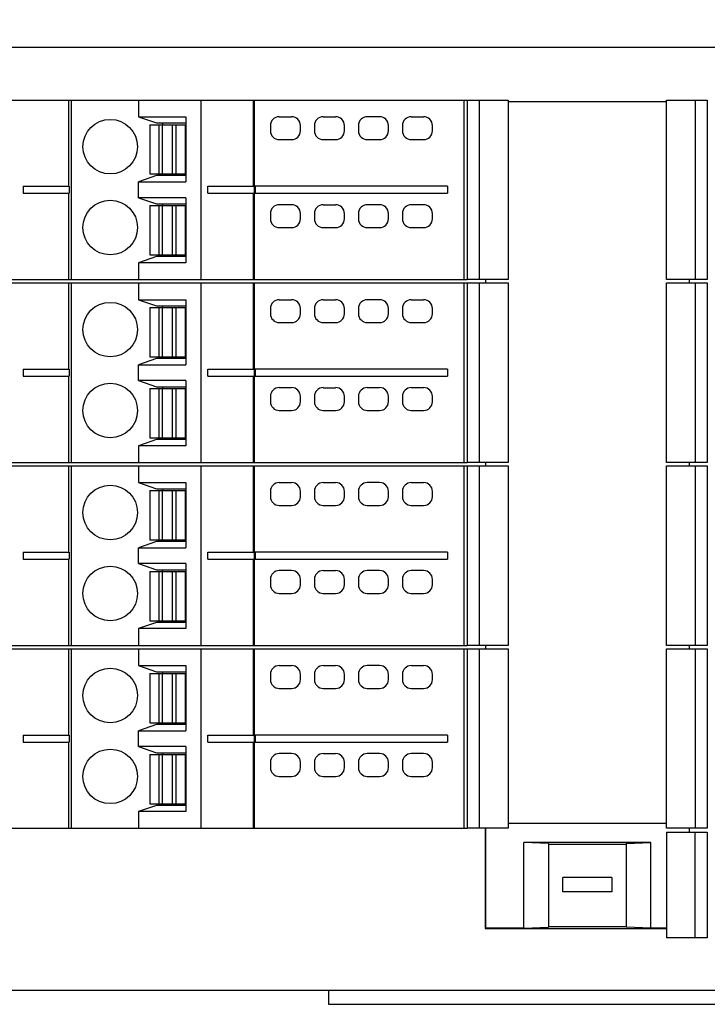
# Model space of a CAD drawing. Header units: inches. Extents: x 0 to 22, y 0 to 17.
# Tile 39 of 46: x 9.9 to 11.4, y 11.9 to 14.1. Entities that reach past the tile are written whole.
import ezdxf

# ---------------------------------------------------------------- set-up
doc = ezdxf.new("R2010")
doc.units = ezdxf.units.IN
doc.header["$LTSCALE"] = 1.21
doc.header["$MEASUREMENT"] = 0
doc.layers.get('0').update_dxf_attribs({"linetype": 'CONTINUOUS'})
doc.layers.add('DIMENSIONS', color=7, linetype='CONTINUOUS')
doc.styles.get("Standard").update_dxf_attribs({"font": 'txt', "width": 0.8})
doc.dimstyles.new('DIMSTYLE_1', dxfattribs={"dimtxt": 0.125, "dimasz": 0.18, "dimexe": 0.125, "dimexo": 0.0625, "dimgap": 0.0625, "dimtad": 0, "dimtih": 1, "dimtoh": 1, "dimdsep": 46, "dimtxsty": 'STANDARD', "dimblk": '_FILLED', "dimblk1": '_FILLED', "dimblk2": '_FILLED', "dimcen": 0.09, "dimadec": 0, "dimazin": 0, "dimtp": 0.02, "dimtm": 0.02, "dimtfac": 1, "dimtofl": 0, "dimtmove": 0, "dimatfit": 3, "dimldrblk": '_FILLED', "dimfxl": 1, "dimtolj": 1, "dimarcsym": 0})

# ---------------------------------------------------------------- blocks, each defined once
blk = doc.blocks.new('_FILLED')
at = {"color": 0, "linetype": 'BYBLOCK'}
blk.add_solid([(0, 0), (-1, 0.174), (-1, -0.174)], dxfattribs=at)
blk = doc.blocks.new('*D0')
at = {"layer": 'DIMENSIONS', "color": 2, "linetype": 'CONTINUOUS'}
for p, q in [((8.5739, 13.9325), (8.5739, 14.9557)), ((13.6862, 13.9325), (13.6862, 14.9557)), ((8.5739, 14.8307), (10.3551, 14.8307)), ((13.6862, 14.8307), (11.9051, 14.8307))]:
    blk.add_line(p, q, dxfattribs=at)
at = {"layer": 'DIMENSIONS', "color": 2, "linetype": 'CONTINUOUS', "xscale": 0.18, "yscale": 0.18, "zscale": 0.18, "rotation": 180}
blk.add_blockref('_FILLED', (8.5739, 14.8307), dxfattribs=at)
at = {"layer": 'DIMENSIONS', "color": 2, "linetype": 'CONTINUOUS', "xscale": 0.18, "yscale": 0.18, "zscale": 0.18}
blk.add_blockref('_FILLED', (13.6862, 14.8307), dxfattribs=at)
at = {"layer": 'DIMENSIONS', "color": 2, "linetype": 'CONTINUOUS', "insert": (11.1301, 14.8932), "char_height": 0.125, "width": 1.425, "attachment_point": 2, "line_spacing_factor": 0.9}
blk.add_mtext('129.85{\\Ftxt.shx;\\W1.000000;\\H0.125000; }[5.112]', dxfattribs=at)
blk = doc.blocks.new('*D1')
at = {"layer": 'DIMENSIONS', "color": 2, "linetype": 'CONTINUOUS'}
for p, q in [((8.6802, 14.0807), (7.6989, 14.0807)), ((7.8239, 14.0807), (7.8239, 13.0167)), ((7.8239, 11.7027), (7.8239, 12.7667)), ((10.5959, 11.7027), (7.6989, 11.7027))]:
    blk.add_line(p, q, dxfattribs=at)
at = {"layer": 'DIMENSIONS', "color": 2, "linetype": 'CONTINUOUS', "xscale": 0.18, "yscale": 0.18, "zscale": 0.18}
for p, rotation in [((7.8239, 14.0807), 90), ((7.8239, 11.7027), 270)]:
    blk.add_blockref('_FILLED', p, dxfattribs=dict(at, rotation=rotation))
at = {"layer": 'DIMENSIONS', "color": 2, "linetype": 'CONTINUOUS', "insert": (7.8239, 12.9542), "char_height": 0.125, "width": 1.225, "attachment_point": 2, "line_spacing_factor": 0.9}
blk.add_mtext('60.4{\\Ftxt.shx;\\W1.000000;\\H0.125000; }[2.378]', dxfattribs=at)
blk = doc.blocks.new('*D2')
at = {"layer": 'DIMENSIONS', "color": 2, "linetype": 'CONTINUOUS'}
for p, q in [((13.542, 12.6796), (13.542, 10.8277)), ((11.1301, 11.6875), (11.1301, 10.8277)), ((11.1301, 10.9527), (11.6111, 10.9527)), ((13.542, 10.9527), (13.0611, 10.9527))]:
    blk.add_line(p, q, dxfattribs=at)
at = {"layer": 'DIMENSIONS', "color": 2, "linetype": 'CONTINUOUS', "xscale": 0.18, "yscale": 0.18, "zscale": 0.18, "rotation": 180.0000000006}
blk.add_blockref('_FILLED', (11.1301, 10.9527), dxfattribs=at)
at = {"layer": 'DIMENSIONS', "color": 2, "linetype": 'CONTINUOUS', "xscale": 0.18, "yscale": 0.18, "zscale": 0.18}
blk.add_blockref('_FILLED', (13.542, 10.9527), dxfattribs=at)
at = {"layer": 'DIMENSIONS', "color": 2, "linetype": 'CONTINUOUS', "insert": (12.3361, 11.0152), "char_height": 0.125, "width": 1.325, "attachment_point": 2, "line_spacing_factor": 0.9}
blk.add_mtext('61.26{\\Ftxt.shx;\\W1.000000;\\H0.125000; }[2.412]', dxfattribs=at)
blk = doc.blocks.new('*D3')
at = {"layer": 'DIMENSIONS', "color": 2, "linetype": 'CONTINUOUS'}
for p, q in [((8.7181, 12.6796), (8.7181, 10.8277)), ((11.1301, 11.6875), (11.1301, 10.8277)), ((8.7181, 10.9527), (9.1991, 10.9527)), ((11.1301, 10.9527), (10.6491, 10.9527))]:
    blk.add_line(p, q, dxfattribs=at)
at = {"layer": 'DIMENSIONS', "color": 2, "linetype": 'CONTINUOUS', "xscale": 0.18, "yscale": 0.18, "zscale": 0.18}
for p, rotation in [((8.7181, 10.9527), 180), ((11.1301, 10.9527), 2e-10)]:
    blk.add_blockref('_FILLED', p, dxfattribs=dict(at, rotation=rotation))
at = {"layer": 'DIMENSIONS', "color": 2, "linetype": 'CONTINUOUS', "insert": (9.9241, 11.0152), "char_height": 0.125, "width": 1.325, "attachment_point": 2, "line_spacing_factor": 0.9}
blk.add_mtext('61.26{\\Ftxt.shx;\\W1.000000;\\H0.125000; }[2.412]', dxfattribs=at)

msp = doc.modelspace()

# ---------------------------------------------------------------- linework, layer by layer
at = {"color": 7, "linetype": 'CONTINUOUS'}
for p, q in [((8.7206, 14.0807), (13.5395, 14.0807)), ((8.7181, 13.9626), (10.8617, 13.9626)), ((9.9697, 13.9626), (9.9697, 13.7696)), ((9.976, 13.9626), (9.976, 13.561)), ((10.1261, 13.9626), (10.1261, 13.9251)), ((10.2667, 13.561), (10.2667, 13.9626)), ((10.3831, 13.9626), (10.3831, 13.7696)), ((10.386, 13.7696), (10.386, 13.9626)), ((10.8545, 13.561), (10.8545, 13.9626)), ((10.8617, 13.9626), (10.8617, 13.561)), ((10.8619, 13.561), (10.8619, 13.9626)), ((10.8619, 13.9626), (10.9529, 13.9626)), ((10.8892, 13.561), (10.8892, 13.9626)), ((10.9529, 13.9626), (10.9529, 13.561)), ((11.3072, 13.9586), (10.9529, 13.9586)), ((11.3072, 13.561), (11.3072, 13.9626)), ((11.3072, 13.9626), (11.3983, 13.9626)), ((11.3709, 13.9626), (11.3709, 13.561)), ((11.3983, 13.9626), (11.3983, 13.561)), ((10.1261, 13.9251), (10.1664, 13.9114)), ((10.1261, 13.9251), (10.2324, 13.9251)), ((10.1517, 13.9074), (10.1517, 13.7972)), ((10.1517, 13.9074), (10.2305, 13.9074)), ((10.1664, 13.9114), (10.2324, 13.9114)), ((10.172, 13.9074), (10.172, 13.7972)), ((10.1796, 13.9074), (10.1796, 13.7972)), ((10.1802, 13.9114), (10.1802, 13.9074)), ((10.2026, 13.7972), (10.2026, 13.9074)), ((10.2102, 13.9074), (10.2102, 13.7972)), ((10.2305, 13.9074), (10.2305, 13.7972)), ((10.2324, 13.9251), (10.2324, 13.7795)), ((10.4214, 13.9055), (10.4214, 13.8937)), ((10.4411, 13.9251), (10.4687, 13.9251)), ((10.4884, 13.8937), (10.4884, 13.9055)), ((10.5198, 13.9055), (10.5198, 13.8937)), ((10.5395, 13.9251), (10.5671, 13.9251)), ((10.5868, 13.8937), (10.5868, 13.9055)), ((10.6183, 13.9055), (10.6183, 13.8937)), ((10.6655, 13.9251), (10.638, 13.9251)), ((10.6852, 13.8937), (10.6852, 13.9055)), ((10.7167, 13.9055), (10.7167, 13.8937)), ((10.7364, 13.9251), (10.7639, 13.9251)), ((10.7836, 13.8937), (10.7836, 13.9055)), ((10.4411, 13.874), (10.4687, 13.874)), ((10.5395, 13.874), (10.5671, 13.874)), ((10.638, 13.874), (10.6655, 13.874)), ((10.7364, 13.874), (10.7639, 13.874)), ((10.1517, 13.7972), (10.2305, 13.7972)), ((10.1802, 13.7972), (10.1802, 13.7933)), ((10.1664, 13.7933), (10.1261, 13.7795)), ((10.1261, 13.744), (10.1261, 13.7795)), ((10.1261, 13.7795), (10.2324, 13.7795)), ((10.2324, 13.7933), (10.1664, 13.7933)), ((9.8682, 13.7696), (9.8682, 13.7539)), ((9.8682, 13.7696), (9.9714, 13.7696)), ((9.8682, 13.7539), (9.9714, 13.7539)), ((9.9697, 13.7539), (9.9697, 13.561)), ((9.9714, 13.7696), (9.9714, 13.7539)), ((10.2815, 13.7539), (10.2815, 13.7696)), ((10.2815, 13.7696), (10.3848, 13.7696)), ((10.2815, 13.7539), (10.3848, 13.7539)), ((10.3831, 13.7539), (10.3831, 13.561)), ((10.3848, 13.7696), (10.3848, 13.7539)), ((10.8174, 13.7696), (10.386, 13.7696)), ((10.386, 13.561), (10.386, 13.7539)), ((10.386, 13.7539), (10.8174, 13.7539)), ((10.3877, 13.7539), (10.3877, 13.7696)), ((10.8174, 13.7696), (10.8174, 13.7539)), ((10.1261, 13.744), (10.1664, 13.7303)), ((10.2324, 13.744), (10.1261, 13.744)), ((10.1664, 13.7303), (10.2324, 13.7303)), ((10.1802, 13.7303), (10.1802, 13.7263)), ((10.2324, 13.744), (10.2324, 13.5984)), ((10.1517, 13.7263), (10.1517, 13.6161)), ((10.1517, 13.7263), (10.2305, 13.7263)), ((10.172, 13.7263), (10.172, 13.6161)), ((10.1796, 13.7263), (10.1796, 13.6161)), ((10.2026, 13.6161), (10.2026, 13.7263)), ((10.2102, 13.7263), (10.2102, 13.6161)), ((10.2305, 13.7263), (10.2305, 13.6161)), ((10.4214, 13.7086), (10.4214, 13.6968)), ((10.4687, 13.7283), (10.4411, 13.7283)), ((10.4884, 13.6968), (10.4884, 13.7086)), ((10.5198, 13.7086), (10.5198, 13.6968)), ((10.5395, 13.7283), (10.5671, 13.7283)), ((10.5868, 13.6968), (10.5868, 13.7086)), ((10.6183, 13.7086), (10.6183, 13.6968)), ((10.6655, 13.7283), (10.638, 13.7283)), ((10.6852, 13.6968), (10.6852, 13.7086)), ((10.7167, 13.7086), (10.7167, 13.6968)), ((10.7639, 13.7283), (10.7364, 13.7283)), ((10.7836, 13.6968), (10.7836, 13.7086)), ((10.4411, 13.6771), (10.4687, 13.6771)), ((10.5395, 13.6771), (10.5671, 13.6771)), ((10.638, 13.6771), (10.6655, 13.6771)), ((10.7364, 13.6771), (10.7639, 13.6771)), ((10.1664, 13.6122), (10.1261, 13.5984)), ((10.1261, 13.5984), (10.1261, 13.561)), ((10.2324, 13.5984), (10.1261, 13.5984)), ((10.1517, 13.6161), (10.2305, 13.6161)), ((10.2324, 13.6122), (10.1664, 13.6122)), ((10.1802, 13.6161), (10.1802, 13.6122)), ((8.7181, 13.561), (10.8617, 13.561)), ((8.7181, 13.5531), (10.8617, 13.5531)), ((9.9697, 13.5531), (9.9697, 13.3602)), ((9.976, 13.5531), (9.976, 13.1515)), ((10.1261, 13.5531), (10.1261, 13.5157)), ((10.2667, 13.1515), (10.2667, 13.5531)), ((10.3831, 13.5531), (10.3831, 13.3602)), ((10.386, 13.3602), (10.386, 13.5531)), ((10.8545, 13.1515), (10.8545, 13.5531)), ((10.8617, 13.5531), (10.8617, 13.1515)), ((10.9529, 13.561), (10.8619, 13.561)), ((10.8619, 13.1515), (10.8619, 13.5531)), ((10.8619, 13.5531), (10.9529, 13.5531)), ((10.8892, 13.1515), (10.8892, 13.5531)), ((10.9023, 13.561), (10.9023, 13.5531)), ((10.9529, 13.5531), (10.9529, 13.1515)), ((11.3983, 13.561), (11.3072, 13.561)), ((11.3072, 13.1515), (11.3072, 13.5531)), ((11.3072, 13.5531), (11.3983, 13.5531)), ((11.3584, 13.5531), (11.3584, 13.561)), ((11.3709, 13.5531), (11.3709, 13.1515)), ((11.3983, 13.5531), (11.3983, 13.1515)), ((10.1261, 13.5157), (10.1664, 13.5019)), ((10.1261, 13.5157), (10.2324, 13.5157)), ((10.2324, 13.5157), (10.2324, 13.37)), ((10.4411, 13.5157), (10.4687, 13.5157)), ((10.5395, 13.5157), (10.5671, 13.5157)), ((10.6655, 13.5157), (10.638, 13.5157)), ((10.7364, 13.5157), (10.7639, 13.5157)), ((10.1517, 13.498), (10.1517, 13.3877)), ((10.1517, 13.498), (10.2305, 13.498)), ((10.1664, 13.5019), (10.2324, 13.5019)), ((10.172, 13.498), (10.172, 13.3877)), ((10.1796, 13.498), (10.1796, 13.3877)), ((10.1802, 13.5019), (10.1802, 13.498)), ((10.2026, 13.3877), (10.2026, 13.498)), ((10.2102, 13.498), (10.2102, 13.3877)), ((10.2305, 13.498), (10.2305, 13.3877)), ((10.4214, 13.496), (10.4214, 13.4842)), ((10.4884, 13.4842), (10.4884, 13.496)), ((10.5198, 13.496), (10.5198, 13.4842)), ((10.5868, 13.4842), (10.5868, 13.496)), ((10.6183, 13.496), (10.6183, 13.4842)), ((10.6852, 13.4842), (10.6852, 13.496)), ((10.7167, 13.496), (10.7167, 13.4842)), ((10.7836, 13.4842), (10.7836, 13.496)), ((10.4411, 13.4645), (10.4687, 13.4645)), ((10.5395, 13.4645), (10.5671, 13.4645)), ((10.638, 13.4645), (10.6655, 13.4645)), ((10.7364, 13.4645), (10.7639, 13.4645)), ((10.1664, 13.3838), (10.1261, 13.37)), ((10.1517, 13.3877), (10.2305, 13.3877)), ((10.2324, 13.3838), (10.1664, 13.3838)), ((10.1802, 13.3877), (10.1802, 13.3838)), ((9.8682, 13.3602), (9.8682, 13.3444)), ((9.8682, 13.3602), (9.9714, 13.3602)), ((9.9714, 13.3602), (9.9714, 13.3444)), ((10.1261, 13.3346), (10.1261, 13.37)), ((10.1261, 13.37), (10.2324, 13.37)), ((10.2815, 13.3444), (10.2815, 13.3602)), ((10.2815, 13.3602), (10.3848, 13.3602)), ((10.3848, 13.3602), (10.3848, 13.3444)), ((10.8174, 13.3602), (10.386, 13.3602)), ((10.3877, 13.3444), (10.3877, 13.3602)), ((10.8174, 13.3602), (10.8174, 13.3444)), ((9.8682, 13.3444), (9.9714, 13.3444)), ((9.9697, 13.3444), (9.9697, 13.1515)), ((10.1261, 13.3346), (10.1664, 13.3208)), ((10.2324, 13.3346), (10.1261, 13.3346)), ((10.2324, 13.3346), (10.2324, 13.1889)), ((10.2815, 13.3444), (10.3848, 13.3444)), ((10.3831, 13.3444), (10.3831, 13.1515)), ((10.386, 13.1515), (10.386, 13.3444)), ((10.386, 13.3444), (10.8174, 13.3444)), ((10.1517, 13.3169), (10.1517, 13.2066)), ((10.1517, 13.3169), (10.2305, 13.3169)), ((10.1664, 13.3208), (10.2324, 13.3208)), ((10.172, 13.3169), (10.172, 13.2066)), ((10.1796, 13.3169), (10.1796, 13.2066)), ((10.1802, 13.3208), (10.1802, 13.3169)), ((10.2026, 13.2066), (10.2026, 13.3169)), ((10.2102, 13.3169), (10.2102, 13.2066)), ((10.2305, 13.3169), (10.2305, 13.2066)), ((10.4687, 13.3188), (10.4411, 13.3188)), ((10.5395, 13.3188), (10.5671, 13.3188)), ((10.6655, 13.3188), (10.638, 13.3188)), ((10.7639, 13.3188), (10.7364, 13.3188)), ((10.4214, 13.2992), (10.4214, 13.2874)), ((10.4884, 13.2874), (10.4884, 13.2992)), ((10.5198, 13.2992), (10.5198, 13.2874)), ((10.5868, 13.2874), (10.5868, 13.2992)), ((10.6183, 13.2992), (10.6183, 13.2874)), ((10.6852, 13.2874), (10.6852, 13.2992)), ((10.7167, 13.2992), (10.7167, 13.2874)), ((10.7836, 13.2874), (10.7836, 13.2992)), ((10.4411, 13.2677), (10.4687, 13.2677)), ((10.5395, 13.2677), (10.5671, 13.2677)), ((10.638, 13.2677), (10.6655, 13.2677)), ((10.7364, 13.2677), (10.7639, 13.2677)), ((10.1664, 13.2027), (10.1261, 13.1889)), ((10.1517, 13.2066), (10.2305, 13.2066)), ((10.2324, 13.2027), (10.1664, 13.2027)), ((10.1802, 13.2066), (10.1802, 13.2027)), ((10.1261, 13.1889), (10.1261, 13.1515)), ((10.2324, 13.1889), (10.1261, 13.1889)), ((8.7181, 13.1515), (10.8617, 13.1515)), ((8.7181, 13.1437), (10.8617, 13.1437)), ((9.9697, 13.1437), (9.9697, 12.9507)), ((9.976, 13.1437), (9.976, 12.7421)), ((10.1261, 13.1437), (10.1261, 13.1063)), ((10.2667, 12.7421), (10.2667, 13.1437)), ((10.3831, 13.1437), (10.3831, 12.9507)), ((10.386, 12.9507), (10.386, 13.1437)), ((10.8545, 12.7421), (10.8545, 13.1437)), ((10.8617, 13.1437), (10.8617, 12.7421)), ((10.9529, 13.1515), (10.8619, 13.1515)), ((10.8619, 12.7421), (10.8619, 13.1437)), ((10.8619, 13.1437), (10.9529, 13.1437)), ((10.8892, 12.7421), (10.8892, 13.1437)), ((10.9023, 13.1515), (10.9023, 13.1437)), ((10.9529, 13.1437), (10.9529, 12.7421)), ((11.3983, 13.1515), (11.3072, 13.1515)), ((11.3072, 12.7421), (11.3072, 13.1437)), ((11.3072, 13.1437), (11.3983, 13.1437)), ((11.3584, 13.1437), (11.3584, 13.1515)), ((11.3709, 13.1437), (11.3709, 12.7421)), ((11.3983, 13.1437), (11.3983, 12.7421)), ((10.1261, 13.1063), (10.1664, 13.0925)), ((10.1261, 13.1063), (10.2324, 13.1063)), ((10.1664, 13.0925), (10.2324, 13.0925)), ((10.1802, 13.0925), (10.1802, 13.0885)), ((10.2324, 13.1063), (10.2324, 12.9606)), ((10.4411, 13.1063), (10.4687, 13.1063)), ((10.5395, 13.1063), (10.5671, 13.1063)), ((10.6655, 13.1063), (10.638, 13.1063)), ((10.7364, 13.1063), (10.7639, 13.1063)), ((10.1517, 13.0885), (10.1517, 12.9783)), ((10.1517, 13.0885), (10.2305, 13.0885)), ((10.172, 13.0885), (10.172, 12.9783)), ((10.1796, 13.0885), (10.1796, 12.9783)), ((10.2026, 12.9783), (10.2026, 13.0885)), ((10.2102, 13.0885), (10.2102, 12.9783)), ((10.2305, 13.0885), (10.2305, 12.9783)), ((10.4214, 13.0866), (10.4214, 13.0748)), ((10.4884, 13.0748), (10.4884, 13.0866)), ((10.5198, 13.0866), (10.5198, 13.0748)), ((10.5868, 13.0748), (10.5868, 13.0866)), ((10.6183, 13.0866), (10.6183, 13.0748)), ((10.6852, 13.0748), (10.6852, 13.0866)), ((10.7167, 13.0866), (10.7167, 13.0748)), ((10.7836, 13.0748), (10.7836, 13.0866)), ((10.4411, 13.0551), (10.4687, 13.0551)), ((10.5395, 13.0551), (10.5671, 13.0551)), ((10.638, 13.0551), (10.6655, 13.0551)), ((10.7364, 13.0551), (10.7639, 13.0551)), ((10.1664, 12.9744), (10.1261, 12.9606)), ((10.1261, 12.9251), (10.1261, 12.9606)), ((10.1261, 12.9606), (10.2324, 12.9606)), ((10.1517, 12.9783), (10.2305, 12.9783)), ((10.2324, 12.9744), (10.1664, 12.9744)), ((10.1802, 12.9783), (10.1802, 12.9744)), ((9.8682, 12.9507), (9.8682, 12.935)), ((9.8682, 12.9507), (9.9714, 12.9507)), ((9.9714, 12.9507), (9.9714, 12.935)), ((10.2815, 12.935), (10.2815, 12.9507)), ((10.2815, 12.9507), (10.3848, 12.9507)), ((10.3848, 12.9507), (10.3848, 12.935)), ((10.8174, 12.9507), (10.386, 12.9507)), ((10.3877, 12.935), (10.3877, 12.9507)), ((10.8174, 12.9507), (10.8174, 12.935)), ((9.8682, 12.935), (9.9714, 12.935)), ((9.9697, 12.935), (9.9697, 12.7421)), ((10.1261, 12.9251), (10.1664, 12.9114)), ((10.2324, 12.9251), (10.1261, 12.9251)), ((10.2324, 12.9251), (10.2324, 12.7795)), ((10.2815, 12.935), (10.3848, 12.935)), ((10.3831, 12.935), (10.3831, 12.7421)), ((10.386, 12.7421), (10.386, 12.935)), ((10.386, 12.935), (10.8174, 12.935)), ((10.1517, 12.9074), (10.1517, 12.7972)), ((10.1517, 12.9074), (10.2305, 12.9074)), ((10.1664, 12.9114), (10.2324, 12.9114)), ((10.172, 12.9074), (10.172, 12.7972)), ((10.1796, 12.9074), (10.1796, 12.7972)), ((10.1802, 12.9114), (10.1802, 12.9074)), ((10.2026, 12.7972), (10.2026, 12.9074)), ((10.2102, 12.9074), (10.2102, 12.7972)), ((10.2305, 12.9074), (10.2305, 12.7972)), ((10.4687, 12.9094), (10.4411, 12.9094)), ((10.5395, 12.9094), (10.5671, 12.9094)), ((10.6655, 12.9094), (10.638, 12.9094)), ((10.7639, 12.9094), (10.7364, 12.9094)), ((10.4214, 12.8897), (10.4214, 12.8779)), ((10.4884, 12.8779), (10.4884, 12.8897)), ((10.5198, 12.8897), (10.5198, 12.8779)), ((10.5868, 12.8779), (10.5868, 12.8897)), ((10.6183, 12.8897), (10.6183, 12.8779)), ((10.6852, 12.8779), (10.6852, 12.8897)), ((10.7167, 12.8897), (10.7167, 12.8779)), ((10.7836, 12.8779), (10.7836, 12.8897)), ((10.4411, 12.8582), (10.4687, 12.8582)), ((10.5395, 12.8582), (10.5671, 12.8582)), ((10.638, 12.8582), (10.6655, 12.8582)), ((10.7364, 12.8582), (10.7639, 12.8582)), ((10.1664, 12.7933), (10.1261, 12.7795)), ((10.1517, 12.7972), (10.2305, 12.7972)), ((10.2324, 12.7933), (10.1664, 12.7933)), ((10.1802, 12.7972), (10.1802, 12.7933)), ((10.1261, 12.7795), (10.1261, 12.7421)), ((10.2324, 12.7795), (10.1261, 12.7795)), ((8.7181, 12.7421), (10.8617, 12.7421)), ((10.9529, 12.7421), (10.8619, 12.7421)), ((10.9023, 12.7421), (10.9023, 12.7342)), ((11.3983, 12.7421), (11.3072, 12.7421)), ((11.3584, 12.7342), (11.3584, 12.7421)), ((8.7181, 12.7342), (10.8617, 12.7342)), ((9.9697, 12.7342), (9.9697, 12.5413)), ((9.976, 12.7342), (9.976, 12.3326)), ((10.1261, 12.7342), (10.1261, 12.6968)), ((10.2667, 12.3326), (10.2667, 12.7342)), ((10.3831, 12.7342), (10.3831, 12.5413)), ((10.386, 12.5413), (10.386, 12.7342)), ((10.8545, 12.3326), (10.8545, 12.7342)), ((10.8617, 12.7342), (10.8617, 12.3326)), ((10.8619, 12.3326), (10.8619, 12.7342)), ((10.8619, 12.7342), (10.9529, 12.7342)), ((10.8892, 12.3326), (10.8892, 12.7342)), ((10.9529, 12.7342), (10.9529, 12.3326)), ((11.3072, 12.7342), (11.3983, 12.7342)), ((11.3072, 12.3326), (11.3072, 12.7342)), ((11.3709, 12.7342), (11.3709, 12.3326)), ((11.3983, 12.7342), (11.3983, 12.3326)), ((10.1261, 12.6968), (10.1664, 12.683)), ((10.1261, 12.6968), (10.2324, 12.6968)), ((10.2324, 12.6968), (10.2324, 12.5511)), ((10.4411, 12.6968), (10.4687, 12.6968)), ((10.5395, 12.6968), (10.5671, 12.6968)), ((10.6655, 12.6968), (10.638, 12.6968)), ((10.7364, 12.6968), (10.7639, 12.6968)), ((10.1517, 12.6791), (10.1517, 12.5688)), ((10.1517, 12.6791), (10.2305, 12.6791)), ((10.1664, 12.683), (10.2324, 12.683)), ((10.172, 12.6791), (10.172, 12.5688)), ((10.1796, 12.6791), (10.1796, 12.5688)), ((10.1802, 12.683), (10.1802, 12.6791)), ((10.2026, 12.5688), (10.2026, 12.6791)), ((10.2102, 12.6791), (10.2102, 12.5688)), ((10.2305, 12.6791), (10.2305, 12.5688)), ((10.4214, 12.6771), (10.4214, 12.6653)), ((10.4884, 12.6653), (10.4884, 12.6771)), ((10.5198, 12.6771), (10.5198, 12.6653)), ((10.5868, 12.6653), (10.5868, 12.6771)), ((10.6183, 12.6771), (10.6183, 12.6653)), ((10.6852, 12.6653), (10.6852, 12.6771)), ((10.7167, 12.6771), (10.7167, 12.6653)), ((10.7836, 12.6653), (10.7836, 12.6771)), ((10.4411, 12.6456), (10.4687, 12.6456)), ((10.5395, 12.6456), (10.5671, 12.6456)), ((10.638, 12.6456), (10.6655, 12.6456)), ((10.7364, 12.6456), (10.7639, 12.6456)), ((10.1664, 12.5649), (10.1261, 12.5511)), ((10.1517, 12.5688), (10.2305, 12.5688)), ((10.2324, 12.5649), (10.1664, 12.5649)), ((10.1802, 12.5688), (10.1802, 12.5649)), ((9.8682, 12.5413), (9.8682, 12.5255)), ((9.8682, 12.5413), (9.9714, 12.5413)), ((9.9714, 12.5413), (9.9714, 12.5255)), ((10.1261, 12.5157), (10.1261, 12.5511)), ((10.1261, 12.5511), (10.2324, 12.5511)), ((10.2815, 12.5255), (10.2815, 12.5413)), ((10.2815, 12.5413), (10.3848, 12.5413)), ((10.3848, 12.5413), (10.3848, 12.5255)), ((10.8174, 12.5413), (10.386, 12.5413)), ((10.3877, 12.5255), (10.3877, 12.5413)), ((10.8174, 12.5413), (10.8174, 12.5255)), ((9.8682, 12.5255), (9.9714, 12.5255)), ((9.9697, 12.5255), (9.9697, 12.3326)), ((10.2815, 12.5255), (10.3848, 12.5255)), ((10.3831, 12.5255), (10.3831, 12.3326)), ((10.386, 12.3326), (10.386, 12.5255)), ((10.386, 12.5255), (10.8174, 12.5255)), ((10.1261, 12.5157), (10.1664, 12.5019)), ((10.2324, 12.5157), (10.1261, 12.5157)), ((10.1517, 12.498), (10.1517, 12.3877)), ((10.1517, 12.498), (10.2305, 12.498)), ((10.1664, 12.5019), (10.2324, 12.5019)), ((10.172, 12.498), (10.172, 12.3877)), ((10.1796, 12.498), (10.1796, 12.3877)), ((10.1802, 12.5019), (10.1802, 12.498)), ((10.2026, 12.3877), (10.2026, 12.498)), ((10.2102, 12.498), (10.2102, 12.3877)), ((10.2305, 12.498), (10.2305, 12.3877)), ((10.2324, 12.5157), (10.2324, 12.37)), ((10.4687, 12.5), (10.4411, 12.5)), ((10.5395, 12.5), (10.5671, 12.5)), ((10.6655, 12.5), (10.638, 12.5)), ((10.7639, 12.5), (10.7364, 12.5)), ((10.4214, 12.4803), (10.4214, 12.4685)), ((10.4884, 12.4685), (10.4884, 12.4803)), ((10.5198, 12.4803), (10.5198, 12.4685)), ((10.5868, 12.4685), (10.5868, 12.4803)), ((10.6183, 12.4803), (10.6183, 12.4685)), ((10.6852, 12.4685), (10.6852, 12.4803)), ((10.7167, 12.4803), (10.7167, 12.4685)), ((10.7836, 12.4685), (10.7836, 12.4803)), ((10.4411, 12.4488), (10.4687, 12.4488)), ((10.5395, 12.4488), (10.5671, 12.4488)), ((10.638, 12.4488), (10.6655, 12.4488)), ((10.7364, 12.4488), (10.7639, 12.4488)), ((10.1517, 12.3877), (10.2305, 12.3877)), ((10.1802, 12.3877), (10.1802, 12.3838)), ((10.1664, 12.3838), (10.1261, 12.37)), ((10.1261, 12.37), (10.1261, 12.3326)), ((10.2324, 12.37), (10.1261, 12.37)), ((10.2324, 12.3838), (10.1664, 12.3838)), ((10.9529, 12.3444), (11.3072, 12.3444)), ((8.7181, 12.3326), (10.8617, 12.3326)), ((10.9529, 12.3326), (10.8619, 12.3326)), ((10.9017, 12.3326), (10.9017, 12.1082)), ((10.9025, 12.3326), (10.9025, 12.109)), ((11.3983, 12.3326), (11.3072, 12.3326)), ((11.3072, 12.3239), (11.3983, 12.3239)), ((11.3072, 12.3239), (11.3072, 12.0877)), ((11.3577, 12.3326), (11.3577, 12.3239)), ((11.3584, 12.3239), (11.3584, 12.3326)), ((11.3709, 12.0877), (11.3709, 12.3239)), ((11.3983, 12.3239), (11.3983, 12.0877)), ((11.2718, 12.3011), (10.9884, 12.3011)), ((11.0431, 12.2989), (10.9884, 12.3011)), ((10.9884, 12.109), (10.9884, 12.3011)), ((11.0431, 12.2989), (11.0431, 12.1112)), ((11.0431, 12.2975), (11.217, 12.2975)), ((11.217, 12.2989), (11.2718, 12.3011)), ((11.217, 12.2989), (11.217, 12.1112)), ((11.2718, 12.109), (11.2718, 12.3011)), ((11.1852, 12.2223), (11.075, 12.2223)), ((11.075, 12.1908), (11.075, 12.2223)), ((11.1852, 12.2223), (11.1852, 12.1908)), ((11.1852, 12.1908), (11.075, 12.1908)), ((10.9017, 12.1082), (10.9025, 12.109)), ((10.9017, 12.1082), (11.3072, 12.1082)), ((10.9884, 12.109), (10.9025, 12.109)), ((10.9884, 12.109), (11.0431, 12.1112)), ((11.0431, 12.1126), (11.217, 12.1126)), ((11.2718, 12.109), (11.217, 12.1112)), ((11.3072, 12.109), (11.2718, 12.109)), ((11.3983, 12.0877), (11.3072, 12.0877)), ((8.7206, 11.9704), (13.5395, 11.9704)), ((10.5513, 11.9704), (10.5513, 11.9389)), ((10.5513, 11.9389), (11.7088, 11.9389))]:
    msp.add_line(p, q, dxfattribs=at)
for centre in [(10.0632, 13.8582), (10.0632, 13.6771), (10.0632, 13.4488), (10.0632, 13.2677), (10.0632, 13.0393), (10.0632, 12.8582), (10.0632, 12.6299), (10.0632, 12.4488)]:
    msp.add_circle(centre, 0.061, dxfattribs=at)
for centre, start, end in [((10.4411, 13.9055), 90, 180), ((10.4687, 13.9055), 0, 90), ((10.5395, 13.9055), 90, 180), ((10.5671, 13.9055), 0, 90), ((10.638, 13.9055), 90, 180), ((10.6655, 13.9055), 0, 90), ((10.7364, 13.9055), 90, 180), ((10.7639, 13.9055), 0, 90), ((10.4411, 13.8937), 180, 270), ((10.4687, 13.8937), 270, 360), ((10.5395, 13.8937), 180, 270), ((10.5671, 13.8937), 270, 360), ((10.638, 13.8937), 180, 270), ((10.6655, 13.8937), 270, 360), ((10.7364, 13.8937), 180, 270), ((10.7639, 13.8937), 270, 360), ((10.4411, 13.7086), 90, 180), ((10.4687, 13.7086), 0, 90), ((10.5395, 13.7086), 90, 180), ((10.5671, 13.7086), 0, 90), ((10.638, 13.7086), 90, 180), ((10.6655, 13.7086), 0, 90), ((10.7364, 13.7086), 90, 180), ((10.7639, 13.7086), 0, 90), ((10.4411, 13.6968), 180, 270), ((10.4687, 13.6968), 270, 360), ((10.5395, 13.6968), 180, 270), ((10.5671, 13.6968), 270, 360), ((10.638, 13.6968), 180, 270), ((10.6655, 13.6968), 270, 360), ((10.7364, 13.6968), 180, 270), ((10.7639, 13.6968), 270, 360), ((10.4411, 13.496), 90, 180), ((10.4687, 13.496), 0, 90), ((10.5395, 13.496), 90, 180), ((10.5671, 13.496), 0, 90), ((10.638, 13.496), 90, 180), ((10.6655, 13.496), 0, 90), ((10.7364, 13.496), 90, 180), ((10.7639, 13.496), 0, 90), ((10.4411, 13.4842), 180, 270), ((10.4687, 13.4842), 270, 360), ((10.5395, 13.4842), 180, 270), ((10.5671, 13.4842), 270, 360), ((10.638, 13.4842), 180, 270), ((10.6655, 13.4842), 270, 360), ((10.7364, 13.4842), 180, 270), ((10.7639, 13.4842), 270, 360), ((10.4411, 13.2992), 90, 180), ((10.4687, 13.2992), 0, 90), ((10.5395, 13.2992), 90, 180), ((10.5671, 13.2992), 0, 90), ((10.638, 13.2992), 90, 180), ((10.6655, 13.2992), 0, 90), ((10.7364, 13.2992), 90, 180), ((10.7639, 13.2992), 0, 90), ((10.4411, 13.2874), 180, 270), ((10.4687, 13.2874), 270, 360), ((10.5395, 13.2874), 180, 270), ((10.5671, 13.2874), 270, 360), ((10.638, 13.2874), 180, 270), ((10.6655, 13.2874), 270, 360), ((10.7364, 13.2874), 180, 270), ((10.7639, 13.2874), 270, 360), ((10.4411, 13.0866), 90, 180), ((10.4687, 13.0866), 0, 90), ((10.5395, 13.0866), 90, 180), ((10.5671, 13.0866), 0, 90), ((10.638, 13.0866), 90, 180), ((10.6655, 13.0866), 0, 90), ((10.7364, 13.0866), 90, 180), ((10.7639, 13.0866), 0, 90), ((10.4411, 13.0748), 180, 270), ((10.4687, 13.0748), 270, 360), ((10.5395, 13.0748), 180, 270), ((10.5671, 13.0748), 270, 360), ((10.638, 13.0748), 180, 270), ((10.6655, 13.0748), 270, 360), ((10.7364, 13.0748), 180, 270), ((10.7639, 13.0748), 270, 360), ((10.4411, 12.8897), 90, 180), ((10.4687, 12.8897), 0, 90), ((10.5395, 12.8897), 90, 180), ((10.5671, 12.8897), 0, 90), ((10.638, 12.8897), 90, 180), ((10.6655, 12.8897), 0, 90), ((10.7364, 12.8897), 90, 180), ((10.7639, 12.8897), 0, 90), ((10.4411, 12.8779), 180, 270), ((10.4687, 12.8779), 270, 360), ((10.5395, 12.8779), 180, 270), ((10.5671, 12.8779), 270, 360), ((10.638, 12.8779), 180, 270), ((10.6655, 12.8779), 270, 360), ((10.7364, 12.8779), 180, 270), ((10.7639, 12.8779), 270, 360), ((10.4411, 12.6771), 90, 180), ((10.4687, 12.6771), 0, 90), ((10.5395, 12.6771), 90, 180), ((10.5671, 12.6771), 0, 90), ((10.638, 12.6771), 90, 180), ((10.6655, 12.6771), 0, 90), ((10.7364, 12.6771), 90, 180), ((10.7639, 12.6771), 0, 90), ((10.4411, 12.6653), 180, 270), ((10.4687, 12.6653), 270, 360), ((10.5395, 12.6653), 180, 270), ((10.5671, 12.6653), 270, 360), ((10.638, 12.6653), 180, 270), ((10.6655, 12.6653), 270, 360), ((10.7364, 12.6653), 180, 270), ((10.7639, 12.6653), 270, 360), ((10.4411, 12.4803), 90, 180), ((10.4687, 12.4803), 0, 90), ((10.5395, 12.4803), 90, 180), ((10.5671, 12.4803), 0, 90), ((10.638, 12.4803), 90, 180), ((10.6655, 12.4803), 0, 90), ((10.7364, 12.4803), 90, 180), ((10.7639, 12.4803), 0, 90), ((10.4411, 12.4685), 180, 270), ((10.4687, 12.4685), 270, 360), ((10.5395, 12.4685), 180, 270), ((10.5671, 12.4685), 270, 360), ((10.638, 12.4685), 180, 270), ((10.6655, 12.4685), 270, 360), ((10.7364, 12.4685), 180, 270), ((10.7639, 12.4685), 270, 360)]:
    msp.add_arc(centre, 0.0197, start, end, dxfattribs=at)

# ---------------------------------------------------------------- dimensions: what is measured, and where the dimension line sits
at = {"layer": 'DIMENSIONS', "color": 2, "linetype": 'CONTINUOUS'}
for base, p1, p2, picture, middle in [((13.6862, 14.8307), (8.5739, 13.87), (13.6862, 13.87), '*D0', (11.1301, 14.8307)), ((11.1301, 10.9527), (8.7181, 12.7421), (11.1301, 11.75), '*D3', (9.9241, 10.9527))]:
    dim = msp.add_linear_dim(base=base, p1=p1, p2=p2, dimstyle='DIMSTYLE_1', dxfattribs=at)
    dim.commit()
    dim.dimension.update_dxf_attribs({"geometry": picture, "text_midpoint": middle, "dimtype": 160})
for base, p1, p2, angle, picture, middle in [((7.8239, 11.7027), (8.7427, 14.0807), (10.6584, 11.7027), 270, '*D1', (7.8239, 12.8917)), ((11.1301, 10.9527), (13.542, 12.7421), (11.1301, 11.75), 180, '*D2', (12.3361, 10.9527))]:
    dim = msp.add_linear_dim(base=base, p1=p1, p2=p2, angle=angle, dimstyle='DIMSTYLE_1', dxfattribs=at)
    dim.commit()
    dim.dimension.update_dxf_attribs({"geometry": picture, "text_midpoint": middle, "dimtype": 160})

doc.saveas('drawing.dxf')
